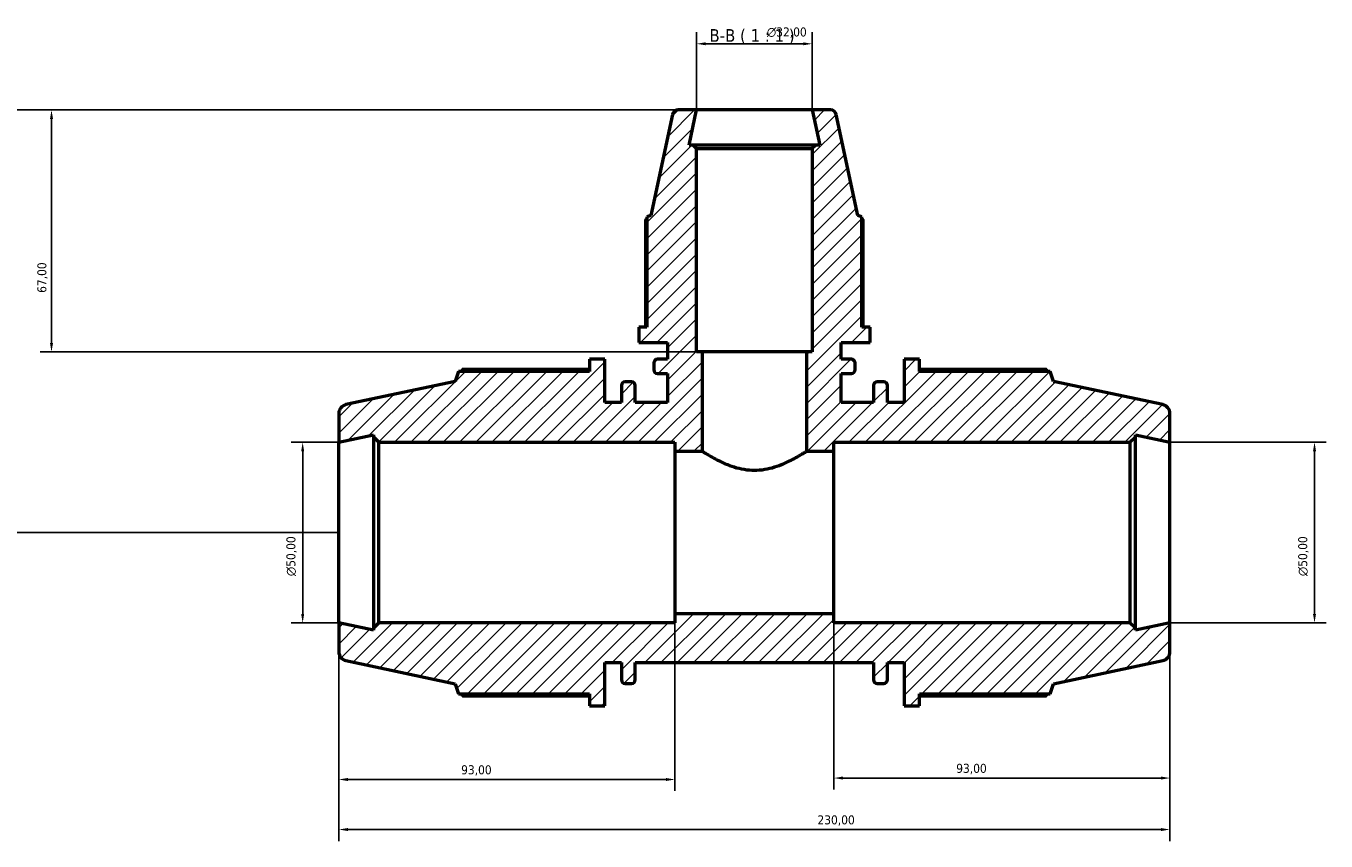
# Model space of a CAD drawing. Header units: millimetres. Extents: x 0 to 1021, y 0 to 938.
# Tile 6 of 8: x 240 to 600, y 712 to 938. Entities that reach past the tile are written whole.
import ezdxf

# ---------------------------------------------------------------- set-up
doc = ezdxf.new("R2010")
doc.units = ezdxf.units.MM
for name, color, linetype, lineweight in [('Dimension (ISO)', 7, 'Continuous', 25), ('Hatch (ISO)', 7, 'Continuous', 18), ('Symbol (ISO)', 7, 'Continuous', 25), ('Visible (ISO)', 7, 'Continuous', 50)]:
    doc.layers.add(name, color=color, linetype=linetype, lineweight=lineweight)
doc.styles.add('Label Text (ISO)', font='tahoma.ttf')
doc.styles.add('Note Text (ISO)', font='tahoma.ttf')
doc.dimstyles.new('Default (ISO)', dxfattribs={"dimtxt": 2.5, "dimasz": 2.5, "dimexe": 3.175, "dimexo": 0, "dimgap": 0.762, "dimtad": 1, "dimrnd": 1e-08, "dimzin": 0, "dimtxsty": 'Note Text (ISO)', "dimcen": 0.09, "dimdle": 10, "dimclrd": 256, "dimclre": 256, "dimclrt": 232, "dimazin": 0, "dimtfac": 1.40208, "dimtmove": 0, "dimatfit": 3, "dimfxl": 1, "dimtolj": 1, "dimtzin": 0, "dimlwd": -1, "dimlwe": -1, "dimarcsym": 0})

# ---------------------------------------------------------------- blocks, each defined once
blk = doc.blocks.new('*D7')
at = {"layer": 'Defpoints', "color": 0, "transparency": 16777216}
for p in [(457.53, 932.74), (425.53, 914.42), (457.53, 914.42)]:
    blk.add_point(p, dxfattribs=at)
at = {"layer": 'Dimension (ISO)', "transparency": 16777216}
for p, q in [((425.53, 914.42), (425.53, 935.92)), ((457.53, 914.42), (457.53, 935.92)), ((428.03, 932.74), (455.03, 932.74))]:
    blk.add_line(p, q, dxfattribs=at)
for points in [[(428.03, 933.16), (428.03, 932.33), (425.53, 932.74)], [(455.03, 933.16), (455.03, 932.33), (457.53, 932.74)]]:
    blk.add_solid(points, dxfattribs=at)
at = {"layer": 'Dimension (ISO)', "color": 232, "true_color": 0xca0064, "transparency": 16777216, "insert": (444.98, 937.27), "char_height": 2.5, "attachment_point": 1, "style": 'Note Text (ISO)'}
blk.add_mtext('\\A1;\\fAIGDT|b0|i0;\\H2.5000;\\ln\\fTahoma|b0|i0;\\H2.5000;32,00', dxfattribs=at)
blk = doc.blocks.new('*D8')
at = {"layer": 'Defpoints', "color": 0, "transparency": 16777216}
for p in [(556.53, 822.42), (556.53, 772.42), (596.53, 772.42)]:
    blk.add_point(p, dxfattribs=at)
at = {"layer": 'Dimension (ISO)', "transparency": 16777216}
for p, q in [((556.53, 822.42), (599.71, 822.42)), ((596.53, 819.92), (596.53, 774.92)), ((556.53, 772.42), (599.71, 772.42))]:
    blk.add_line(p, q, dxfattribs=at)
for points in [[(596.11, 819.92), (596.95, 819.92), (596.53, 822.42)], [(596.11, 774.92), (596.95, 774.92), (596.53, 772.42)]]:
    blk.add_solid(points, dxfattribs=at)
at = {"layer": 'Dimension (ISO)', "color": 232, "true_color": 0xca0064, "transparency": 16777216, "insert": (592.01, 785.37), "char_height": 2.5, "attachment_point": 1, "rotation": 90, "style": 'Note Text (ISO)'}
blk.add_mtext('\\A1;\\fAIGDT|b0|i0;\\H2.5000;\\ln\\fTahoma|b0|i0;\\H2.5000;50,00', dxfattribs=at)
blk = doc.blocks.new('*D9')
at = {"layer": 'Defpoints', "color": 0, "transparency": 16777216}
for p in [(463.53, 774.92), (556.53, 772.42), (463.53, 729.47)]:
    blk.add_point(p, dxfattribs=at)
at = {"layer": 'Dimension (ISO)', "transparency": 16777216}
for p, q in [((463.53, 774.92), (463.53, 726.3)), ((556.53, 772.42), (556.53, 726.3)), ((554.03, 729.47), (466.03, 729.47))]:
    blk.add_line(p, q, dxfattribs=at)
for points in [[(466.03, 729.89), (466.03, 729.05), (463.53, 729.47)], [(554.03, 729.89), (554.03, 729.05), (556.53, 729.47)]]:
    blk.add_solid(points, dxfattribs=at)
at = {"layer": 'Dimension (ISO)', "color": 232, "true_color": 0xca0064, "transparency": 16777216, "insert": (497.38, 733.41), "char_height": 2.5, "attachment_point": 1, "style": 'Note Text (ISO)'}
blk.add_mtext('\\A1;93,00', dxfattribs=at)
blk = doc.blocks.new('*D10')
at = {"layer": 'Defpoints', "color": 0, "transparency": 16777216}
for p in [(419.53, 774.92), (326.53, 772.42), (326.53, 729.07)]:
    blk.add_point(p, dxfattribs=at)
at = {"layer": 'Dimension (ISO)', "transparency": 16777216}
for p, q in [((419.53, 774.92), (419.53, 725.9)), ((326.53, 772.42), (326.53, 725.9)), ((417.03, 729.07), (329.03, 729.07))]:
    blk.add_line(p, q, dxfattribs=at)
for points in [[(329.03, 729.49), (329.03, 728.65), (326.53, 729.07)], [(417.03, 729.49), (417.03, 728.65), (419.53, 729.07)]]:
    blk.add_solid(points, dxfattribs=at)
at = {"layer": 'Dimension (ISO)', "color": 232, "true_color": 0xca0064, "transparency": 16777216, "insert": (360.38, 733.01), "char_height": 2.5, "attachment_point": 1, "style": 'Note Text (ISO)'}
blk.add_mtext('\\A1;93,00', dxfattribs=at)
blk = doc.blocks.new('*D11')
at = {"layer": 'Defpoints', "color": 0, "transparency": 16777216}
for p in [(326.53, 772.42), (556.53, 772.42), (556.53, 715.22)]:
    blk.add_point(p, dxfattribs=at)
at = {"layer": 'Dimension (ISO)', "transparency": 16777216}
for p, q in [((326.53, 772.42), (326.53, 712.04)), ((556.53, 772.42), (556.53, 712.04)), ((329.03, 715.22), (554.03, 715.22))]:
    blk.add_line(p, q, dxfattribs=at)
for points in [[(329.03, 715.63), (329.03, 714.8), (326.53, 715.22)], [(554.03, 715.63), (554.03, 714.8), (556.53, 715.22)]]:
    blk.add_solid(points, dxfattribs=at)
at = {"layer": 'Dimension (ISO)', "color": 232, "true_color": 0xca0064, "transparency": 16777216, "insert": (458.98, 719.15), "char_height": 2.5, "attachment_point": 1, "style": 'Note Text (ISO)'}
blk.add_mtext('\\A1;230,00', dxfattribs=at)
blk = doc.blocks.new('*D12')
at = {"layer": 'Defpoints', "color": 0, "transparency": 16777216}
for p in [(326.53, 822.42), (316.53, 772.42), (326.53, 772.42)]:
    blk.add_point(p, dxfattribs=at)
at = {"layer": 'Dimension (ISO)', "transparency": 16777216}
for p, q in [((326.53, 822.42), (313.36, 822.42)), ((316.53, 819.92), (316.53, 774.92)), ((326.53, 772.42), (313.36, 772.42))]:
    blk.add_line(p, q, dxfattribs=at)
for points in [[(316.11, 819.92), (316.95, 819.92), (316.53, 822.42)], [(316.11, 774.92), (316.95, 774.92), (316.53, 772.42)]]:
    blk.add_solid(points, dxfattribs=at)
at = {"layer": 'Dimension (ISO)', "color": 232, "true_color": 0xca0064, "transparency": 16777216, "insert": (312.01, 785.37), "char_height": 2.5, "attachment_point": 1, "rotation": 90, "style": 'Note Text (ISO)'}
blk.add_mtext('\\A1;\\fAIGDT|b0|i0;\\H2.5000;\\ln\\fTahoma|b0|i0;\\H2.5000;50,00', dxfattribs=at)
blk = doc.blocks.new('*D13')
at = {"layer": 'Defpoints', "color": 0, "transparency": 16777216}
for p in [(425.53, 914.42), (247.03, 847.42), (427.13, 847.42)]:
    blk.add_point(p, dxfattribs=at)
at = {"layer": 'Dimension (ISO)', "transparency": 16777216}
for p, q in [((425.53, 914.42), (243.86, 914.42)), ((247.03, 911.92), (247.03, 849.92)), ((427.13, 847.42), (243.86, 847.42))]:
    blk.add_line(p, q, dxfattribs=at)
for points in [[(246.61, 911.92), (247.45, 911.92), (247.03, 914.42)], [(246.61, 849.92), (247.45, 849.92), (247.03, 847.42)]]:
    blk.add_solid(points, dxfattribs=at)
at = {"layer": 'Dimension (ISO)', "color": 232, "true_color": 0xca0064, "transparency": 16777216, "insert": (243.1, 863.79), "char_height": 2.5, "attachment_point": 1, "rotation": 90, "style": 'Note Text (ISO)'}
blk.add_mtext('\\A1;67,00', dxfattribs=at)
blk = doc.blocks.new('*D14')
at = {"layer": 'Defpoints', "color": 0, "transparency": 16777216}
for p in [(425.53, 914.42), (228.03, 797.42), (326.53, 797.42)]:
    blk.add_point(p, dxfattribs=at)
at = {"layer": 'Dimension (ISO)', "transparency": 16777216}
for p, q in [((425.53, 914.42), (224.86, 914.42)), ((228.03, 911.92), (228.03, 799.92)), ((326.53, 797.42), (224.86, 797.42))]:
    blk.add_line(p, q, dxfattribs=at)
for points in [[(227.61, 911.92), (228.45, 911.92), (228.03, 914.42)], [(227.61, 799.92), (228.45, 799.92), (228.03, 797.42)]]:
    blk.add_solid(points, dxfattribs=at)
at = {"layer": 'Dimension (ISO)', "color": 232, "true_color": 0xca0064, "transparency": 16777216, "insert": (224.1, 843.47), "char_height": 2.5, "attachment_point": 1, "rotation": 90, "style": 'Note Text (ISO)'}
blk.add_mtext('\\A1;117,00', dxfattribs=at)

msp = doc.modelspace()

# ---------------------------------------------------------------- hatches: boundary and pattern name
at = {"layer": 'Hatch (ISO)'}
h = msp.add_hatch(dxfattribs=at)
h.set_pattern_fill('ANSI31', color=256, scale=25.4, style=0)
h.set_pattern_definition([(45, (0, 0), (-2.245064, 2.245064), [])])
edge = h.paths.add_edge_path()
edge.add_ellipse((554.031, 764.446), major_axis=(0.52, -2.445), ratio=1, start_angle=0, end_angle=78)
edge.add_line((556.531, 764.446), (556.531, 772.421))
edge.add_line((556.531, 772.421), (546.948, 770.384))
edge.add_line((546.948, 770.384), (546.948, 770.921))
edge.add_line((546.948, 770.921), (545.448, 772.421))
edge.add_line((545.448, 772.421), (463.531, 772.421))
edge.add_line((463.531, 772.421), (463.531, 774.921))
edge.add_line((463.531, 774.921), (419.531, 774.921))
edge.add_line((419.531, 774.921), (419.531, 772.421))
edge.add_line((419.531, 772.421), (337.615, 772.421))
edge.add_line((337.615, 772.421), (336.115, 770.921))
edge.add_line((336.115, 770.921), (336.115, 770.384))
edge.add_line((336.115, 770.384), (326.531, 772.421))
edge.add_line((326.531, 772.421), (326.531, 764.446))
edge.add_ellipse((329.031, 764.446), major_axis=(-2.5, 0), ratio=1, start_angle=0, end_angle=78)
edge.add_line((328.511, 762.001), (358.731, 755.577))
edge.add_line((358.731, 755.577), (359.64, 752.781))
edge.add_line((359.64, 752.781), (395.865, 752.781))
edge.add_line((395.865, 752.781), (395.865, 749.421))
edge.add_line((395.865, 749.421), (400.131, 749.421))
edge.add_line((400.131, 749.421), (400.131, 761.421))
edge.add_line((400.131, 761.421), (404.731, 761.421))
edge.add_line((404.731, 761.421), (404.731, 756.661))
edge.add_ellipse((405.731, 756.661), major_axis=(-1, 0), ratio=1, start_angle=0, end_angle=90)
edge.add_line((405.731, 755.661), (407.565, 755.661))
edge.add_ellipse((407.565, 756.661), major_axis=(0, -1), ratio=1, start_angle=0, end_angle=90)
edge.add_line((408.565, 756.661), (408.565, 761.421))
edge.add_line((408.565, 761.421), (474.498, 761.421))
edge.add_line((474.498, 761.421), (474.498, 756.661))
edge.add_ellipse((475.498, 756.661), major_axis=(-1, 0), ratio=1, start_angle=0, end_angle=90)
edge.add_line((475.498, 755.661), (477.331, 755.661))
edge.add_ellipse((477.331, 756.661), major_axis=(0, -1), ratio=1, start_angle=0, end_angle=90)
edge.add_line((478.331, 756.661), (478.331, 761.421))
edge.add_line((478.331, 761.421), (482.931, 761.421))
edge.add_line((482.931, 761.421), (482.931, 749.421))
edge.add_line((482.931, 749.421), (487.198, 749.421))
edge.add_line((487.198, 749.421), (487.198, 752.781))
edge.add_line((487.198, 752.781), (523.423, 752.781))
edge.add_line((523.423, 752.781), (524.331, 755.577))
edge.add_line((524.331, 755.577), (554.551, 762.001))
edge = h.paths.add_edge_path()
edge.add_line((458.491, 904.671), (457.531, 903.711))
edge.add_line((457.531, 903.711), (457.531, 847.421))
edge.add_line((457.531, 847.421), (455.931, 847.421))
edge.add_line((455.931, 847.421), (455.931, 819.921))
edge.add_line((455.931, 819.921), (463.531, 819.921))
edge.add_line((463.531, 819.921), (463.531, 822.421))
edge.add_line((463.531, 822.421), (545.448, 822.421))
edge.add_line((545.448, 822.421), (546.948, 823.921))
edge.add_line((546.948, 823.921), (546.948, 824.458))
edge.add_line((546.948, 824.458), (556.531, 822.421))
edge.add_line((556.531, 822.421), (556.531, 830.397))
edge.add_ellipse((554.031, 830.397), major_axis=(2.5, 0), ratio=1, start_angle=0, end_angle=78)
edge.add_line((554.551, 832.842), (524.331, 839.266))
edge.add_line((524.331, 839.266), (523.423, 842.061))
edge.add_line((523.423, 842.061), (487.198, 842.061))
edge.add_line((487.198, 842.061), (487.198, 845.421))
edge.add_line((487.198, 845.421), (482.931, 845.421))
edge.add_line((482.931, 845.421), (482.931, 833.421))
edge.add_line((482.931, 833.421), (478.331, 833.421))
edge.add_line((478.331, 833.421), (478.331, 838.181))
edge.add_ellipse((477.331, 838.181), major_axis=(1, 0), ratio=1, start_angle=0, end_angle=90)
edge.add_line((477.331, 839.181), (475.498, 839.181))
edge.add_ellipse((475.498, 838.181), major_axis=(0, 1), ratio=1, start_angle=0, end_angle=90)
edge.add_line((474.498, 838.181), (474.498, 833.421))
edge.add_line((474.498, 833.421), (465.531, 833.421))
edge.add_line((465.531, 833.421), (465.531, 841.491))
edge.add_line((465.531, 841.491), (468.371, 841.491))
edge.add_ellipse((468.371, 842.491), major_axis=(0, -1), ratio=1, start_angle=0, end_angle=90)
edge.add_line((469.371, 842.491), (469.371, 844.391))
edge.add_ellipse((468.371, 844.391), major_axis=(1, 0), ratio=1, start_angle=0, end_angle=90)
edge.add_line((468.371, 845.391), (465.531, 845.391))
edge.add_line((465.531, 845.391), (465.531, 850.071))
edge.add_line((465.531, 850.071), (473.531, 850.071))
edge.add_line((473.531, 850.071), (473.531, 854.338))
edge.add_line((473.531, 854.338), (471.291, 854.338))
edge.add_line((471.291, 854.338), (471.291, 884.8))
edge.add_line((471.291, 884.8), (470.148, 885.171))
edge.add_line((470.148, 885.171), (464.201, 913.154))
edge.add_ellipse((462.636, 912.821), major_axis=(1.565, 0.333), ratio=1, start_angle=0, end_angle=78)
edge.add_line((462.636, 914.421), (457.531, 914.421))
edge.add_line((457.531, 914.421), (459.604, 904.671))
edge.add_line((459.604, 904.671), (458.491, 904.671))
edge = h.paths.add_edge_path()
edge.add_line((425.531, 903.711), (424.571, 904.671))
edge.add_line((424.571, 904.671), (423.459, 904.671))
edge.add_line((423.459, 904.671), (425.531, 914.421))
edge.add_line((425.531, 914.421), (420.427, 914.421))
edge.add_ellipse((420.427, 912.821), major_axis=(0, 1.6), ratio=1, start_angle=0, end_angle=78)
edge.add_line((418.862, 913.154), (412.914, 885.171))
edge.add_line((412.914, 885.171), (411.771, 884.8))
edge.add_line((411.771, 884.8), (411.771, 854.338))
edge.add_line((411.771, 854.338), (409.531, 854.338))
edge.add_line((409.531, 854.338), (409.531, 850.071))
edge.add_line((409.531, 850.071), (417.531, 850.071))
edge.add_line((417.531, 850.071), (417.531, 845.391))
edge.add_line((417.531, 845.391), (414.691, 845.391))
edge.add_ellipse((414.691, 844.391), major_axis=(0, 1), ratio=1, start_angle=0, end_angle=90)
edge.add_line((413.691, 844.391), (413.691, 842.491))
edge.add_ellipse((414.691, 842.491), major_axis=(-1, 0), ratio=1, start_angle=0, end_angle=90)
edge.add_line((414.691, 841.491), (417.531, 841.491))
edge.add_line((417.531, 841.491), (417.531, 833.421))
edge.add_line((417.531, 833.421), (408.565, 833.421))
edge.add_line((408.565, 833.421), (408.565, 838.181))
edge.add_ellipse((407.565, 838.181), major_axis=(1, 0), ratio=1, start_angle=0, end_angle=90)
edge.add_line((407.565, 839.181), (405.731, 839.181))
edge.add_ellipse((405.731, 838.181), major_axis=(0, 1), ratio=1, start_angle=0, end_angle=90)
edge.add_line((404.731, 838.181), (404.731, 833.421))
edge.add_line((404.731, 833.421), (400.131, 833.421))
edge.add_line((400.131, 833.421), (400.131, 845.421))
edge.add_line((400.131, 845.421), (395.865, 845.421))
edge.add_line((395.865, 845.421), (395.865, 842.061))
edge.add_line((395.865, 842.061), (359.64, 842.061))
edge.add_line((359.64, 842.061), (358.731, 839.266))
edge.add_line((358.731, 839.266), (328.511, 832.842))
edge.add_ellipse((329.031, 830.397), major_axis=(-0.52, 2.445), ratio=1, start_angle=0, end_angle=78)
edge.add_line((326.531, 830.397), (326.531, 822.421))
edge.add_line((326.531, 822.421), (336.115, 824.458))
edge.add_line((336.115, 824.458), (336.115, 823.921))
edge.add_line((336.115, 823.921), (337.615, 822.421))
edge.add_line((337.615, 822.421), (419.531, 822.421))
edge.add_line((419.531, 822.421), (419.531, 819.921))
edge.add_line((419.531, 819.921), (427.131, 819.921))
edge.add_line((427.131, 819.921), (427.131, 847.421))
edge.add_line((427.131, 847.421), (425.531, 847.421))
edge.add_line((425.531, 847.421), (425.531, 903.711))

# ---------------------------------------------------------------- linework, layer by layer
at = {"layer": 'Visible (ISO)'}
for p, q in [((425.531, 914.421), (420.427, 914.421)), ((423.459, 904.671), (425.531, 914.421)), ((457.531, 914.421), (425.531, 914.421)), ((462.636, 914.421), (457.531, 914.421)), ((457.531, 914.421), (459.604, 904.671)), ((418.862, 913.154), (412.914, 885.171)), ((470.148, 885.171), (464.201, 913.154)), ((424.571, 904.671), (423.459, 904.671)), ((425.531, 903.711), (424.571, 904.671)), ((458.491, 904.671), (424.571, 904.671)), ((425.531, 847.421), (425.531, 903.711)), ((425.531, 903.711), (457.531, 903.711)), ((458.491, 904.671), (457.531, 903.711)), ((457.531, 903.711), (457.531, 847.421)), ((459.604, 904.671), (458.491, 904.671)), ((412.914, 885.171), (411.771, 884.8)), ((471.291, 884.8), (470.148, 885.171)), ((411.422, 884.072), (411.422, 854.338)), ((411.771, 884.8), (411.771, 854.338)), ((471.291, 854.338), (471.291, 884.8)), ((471.641, 854.338), (471.641, 884.072)), ((411.771, 854.338), (409.531, 854.338)), ((409.531, 854.338), (409.531, 850.071)), ((473.531, 854.338), (471.291, 854.338)), ((473.531, 850.071), (473.531, 854.338)), ((409.531, 850.071), (417.531, 850.071)), ((417.531, 850.071), (417.531, 845.391)), ((465.531, 845.391), (465.531, 850.071)), ((465.531, 850.071), (473.531, 850.071)), ((400.131, 845.421), (395.865, 845.421)), ((395.865, 845.421), (395.865, 842.061)), ((400.131, 833.421), (400.131, 845.421)), ((417.531, 845.391), (414.691, 845.391)), ((427.131, 847.421), (425.531, 847.421)), ((427.131, 819.921), (427.131, 847.421)), ((455.931, 847.421), (427.131, 847.421)), ((457.531, 847.421), (455.931, 847.421)), ((455.931, 847.421), (455.931, 819.921)), ((468.371, 845.391), (465.531, 845.391)), ((487.198, 845.421), (482.931, 845.421)), ((482.931, 845.421), (482.931, 833.421)), ((487.198, 842.061), (487.198, 845.421)), ((359.64, 842.061), (358.731, 839.266)), ((395.865, 842.061), (359.64, 842.061)), ((395.865, 842.586), (360.731, 842.586)), ((413.691, 844.391), (413.691, 842.491)), ((469.371, 842.491), (469.371, 844.391)), ((522.331, 842.586), (487.198, 842.586)), ((523.423, 842.061), (487.198, 842.061)), ((524.331, 839.266), (523.423, 842.061)), ((358.731, 839.266), (328.511, 832.842)), ((407.565, 839.181), (405.731, 839.181)), ((414.691, 841.491), (417.531, 841.491)), ((417.531, 841.491), (417.531, 833.421)), ((465.531, 833.421), (465.531, 841.491)), ((465.531, 841.491), (468.371, 841.491)), ((477.331, 839.181), (475.498, 839.181)), ((554.551, 832.842), (524.331, 839.266)), ((404.731, 838.181), (404.731, 833.421)), ((408.565, 833.421), (408.565, 838.181)), ((474.498, 838.181), (474.498, 833.421)), ((478.331, 833.421), (478.331, 838.181)), ((404.731, 833.421), (400.131, 833.421)), ((417.531, 833.421), (408.565, 833.421)), ((474.498, 833.421), (465.531, 833.421)), ((482.931, 833.421), (478.331, 833.421)), ((326.531, 830.397), (326.531, 822.421)), ((556.531, 822.421), (556.531, 830.397)), ((326.531, 822.421), (336.115, 824.458)), ((336.115, 824.458), (336.115, 823.921)), ((336.115, 823.921), (337.615, 822.421)), ((336.115, 823.921), (336.115, 770.921)), ((545.448, 822.421), (546.948, 823.921)), ((546.948, 823.921), (546.948, 824.458)), ((546.948, 824.458), (556.531, 822.421)), ((546.948, 770.921), (546.948, 823.921)), ((326.531, 772.421), (326.531, 822.421)), ((337.615, 822.421), (419.531, 822.421)), ((337.615, 772.421), (337.615, 822.421)), ((419.531, 822.421), (419.531, 819.921)), ((463.531, 819.921), (463.531, 822.421)), ((463.531, 822.421), (545.448, 822.421)), ((545.448, 822.421), (545.448, 772.421)), ((556.531, 772.421), (556.531, 822.421)), ((419.531, 819.921), (427.131, 819.921)), ((419.531, 819.921), (419.531, 774.921)), ((455.931, 819.921), (463.531, 819.921)), ((463.531, 774.921), (463.531, 819.921)), ((463.531, 774.921), (419.531, 774.921)), ((419.531, 774.921), (419.531, 772.421)), ((463.531, 772.421), (463.531, 774.921)), ((336.115, 770.384), (326.531, 772.421)), ((326.531, 772.421), (326.531, 764.446)), ((337.615, 772.421), (336.115, 770.921)), ((336.115, 770.921), (336.115, 770.384)), ((419.531, 772.421), (337.615, 772.421)), ((545.448, 772.421), (463.531, 772.421)), ((546.948, 770.921), (545.448, 772.421)), ((556.531, 772.421), (546.948, 770.384)), ((546.948, 770.384), (546.948, 770.921)), ((556.531, 764.446), (556.531, 772.421)), ((328.511, 762.001), (358.731, 755.577)), ((400.131, 749.421), (400.131, 761.421)), ((400.131, 761.421), (404.731, 761.421)), ((404.731, 761.421), (404.731, 756.661)), ((408.565, 756.661), (408.565, 761.421)), ((408.565, 761.421), (474.498, 761.421)), ((474.498, 761.421), (474.498, 756.661)), ((478.331, 756.661), (478.331, 761.421)), ((478.331, 761.421), (482.931, 761.421)), ((482.931, 761.421), (482.931, 749.421)), ((524.331, 755.577), (554.551, 762.001)), ((358.731, 755.577), (359.64, 752.781)), ((405.731, 755.661), (407.565, 755.661)), ((475.498, 755.661), (477.331, 755.661)), ((523.423, 752.781), (524.331, 755.577)), ((359.64, 752.781), (395.865, 752.781)), ((360.731, 752.257), (395.865, 752.257)), ((395.865, 752.781), (395.865, 749.421)), ((487.198, 749.421), (487.198, 752.781)), ((487.198, 752.781), (523.423, 752.781)), ((487.198, 752.257), (522.331, 752.257)), ((395.865, 749.421), (400.131, 749.421)), ((482.931, 749.421), (487.198, 749.421))]:
    msp.add_line(p, q, dxfattribs=at)
for centre, radius, start, end in [((420.427, 912.821), 1.6, 90, 168), ((462.636, 912.821), 1.6, 12, 90), ((414.691, 844.391), 1, 90, 180), ((468.371, 844.391), 1, 0, 90), ((414.691, 842.491), 1, 180, 270), ((468.371, 842.491), 1, 270, 0), ((405.731, 838.181), 1, 90, 180), ((407.565, 838.181), 1, 0, 90), ((475.498, 838.181), 1, 90, 180), ((477.331, 838.181), 1, 0, 90), ((329.031, 830.397), 2.5, 102, 180), ((554.031, 830.397), 2.5, 0, 78), ((329.031, 764.446), 2.5, 180, 258), ((554.031, 764.446), 2.5, 282, 0), ((405.731, 756.661), 1, 180, 270), ((407.565, 756.661), 1, 270, 0), ((475.498, 756.661), 1, 180, 270), ((477.331, 756.661), 1, 270, 0)]:
    msp.add_arc(centre, radius, start, end, dxfattribs=at)
for points, weights in [([(411.771, 884.254), (411.598, 884.164), (411.422, 884.072)], [1.00084213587, 1.00049509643, 1]), ([(471.641, 884.072), (471.465, 884.164), (471.291, 884.254)], [1, 1.00049509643, 1.00084213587]), ([(360.731, 842.586), (360.593, 842.321), (360.46, 842.061)], [1, 1.00061823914, 1.00108852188]), ([(522.603, 842.061), (522.469, 842.321), (522.331, 842.586)], [1.00108852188, 1.00061823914, 1]), ([(360.46, 752.781), (360.593, 752.522), (360.731, 752.257)], [1.00108852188, 1.00061823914, 1]), ([(522.331, 752.257), (522.469, 752.522), (522.603, 752.781)], [1, 1.00061823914, 1.00108852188])]:
    msp.add_rational_spline(points, weights, degree=2, dxfattribs=at)
msp.add_open_spline([(427.131, 819.921), (427.131, 819.921), (427.223, 819.862), (427.602, 819.623), (427.888, 819.443), (429.005, 818.763), (430.106, 818.116), (432.603, 816.849), (434.183, 816.132), (436.821, 815.32), (437.746, 815.095), (439.63, 814.789), (440.589, 814.71), (442.473, 814.71), (443.432, 814.789), (445.316, 815.095), (446.241, 815.32), (448.88, 816.132), (450.46, 816.849), (452.956, 818.116), (454.058, 818.763), (455.174, 819.443), (455.46, 819.623), (455.839, 819.862), (455.931, 819.921), (455.931, 819.921)], degree=3, knots=[2.2507042, 2.2507042, 2.2507042, 2.2507042, 2.5307833, 2.5307833, 2.8108623, 2.8108623, 3.3710204, 3.3710204, 3.9362144, 3.9362144, 4.2188114, 4.2188114, 4.5014084, 4.5014084, 4.7840054, 4.7840054, 5.0666024, 5.0666024, 5.6317965, 5.6317965, 6.1919545, 6.1919545, 6.4720336, 6.4720336, 6.7521126, 6.7521126, 6.7521126, 6.7521126], dxfattribs=at)

# ---------------------------------------------------------------- texts
at = {"layer": 'Symbol (ISO)', "insert": (429.092, 932.671), "char_height": 3.5, "attachment_point": 7, "style": 'Label Text (ISO)'}
msp.add_mtext('B-B ( 1 : 1 )', dxfattribs=at)

# ---------------------------------------------------------------- dimensions: what is measured, and where the dimension line sits
at = {"layer": 'Dimension (ISO)'}
for base, p1, p2, angle, picture, middle in [((457.531, 932.745), (425.531, 914.421), (457.531, 914.421), 180, '*D7', (450.531, 932.745)), ((316.531, 772.421), (326.531, 822.421), (326.531, 772.421), 90, '*D12', (316.531, 790.921)), ((596.531, 772.421), (556.531, 822.421), (556.531, 772.421), 90, '*D8', (596.531, 790.921))]:
    dim = msp.add_linear_dim(base=base, p1=p1, p2=p2, angle=angle, text='\\fAIGDT|b0|i0;\\H2.5000;\\ln\\fTahoma|b0|i0;\\H2.5000;<>', dimstyle='Default (ISO)', override={"dimdec": 2, "dimtp": 0, "dimtm": 0, "dimtdec": 2, "dimtofl": 0, "dimatfit": 1}, dxfattribs=at)
    dim.commit()
    dim.dimension.update_dxf_attribs({"geometry": picture, "text_midpoint": middle, "dimtype": 160})
for base, p1, p2, angle, picture, middle in [((228.031, 797.421), (425.531, 914.421), (326.531, 797.421), 90, '*D14', (228.031, 848.421)), ((247.031, 847.421), (425.531, 914.421), (427.131, 847.421), 270, '*D13', (247.031, 867.921)), ((463.531, 729.47), (556.531, 772.421), (463.531, 774.921), 180, '*D9', (501.531, 729.47)), ((556.531, 715.216), (326.531, 772.421), (556.531, 772.421), 180, '*D11', (464.031, 715.216))]:
    dim = msp.add_linear_dim(base=base, p1=p1, p2=p2, angle=angle, dimstyle='Default (ISO)', override={"dimdec": 2, "dimtp": 0, "dimtm": 0, "dimtdec": 2, "dimtofl": 0, "dimatfit": 1}, dxfattribs=at)
    dim.commit()
    dim.dimension.update_dxf_attribs({"geometry": picture, "text_midpoint": middle, "dimtype": 160})
dim = msp.add_linear_dim(base=(326.531, 729.071), p1=(419.531, 774.921), p2=(326.531, 772.421), dimstyle='Default (ISO)', override={"dimdec": 2, "dimtp": 0, "dimtm": 0, "dimtdec": 2, "dimtofl": 0, "dimatfit": 1}, dxfattribs=at)
dim.commit()
dim.dimension.update_dxf_attribs({"geometry": '*D10', "text_midpoint": (364.531, 729.071), "dimtype": 160})

doc.saveas('drawing.dxf')
